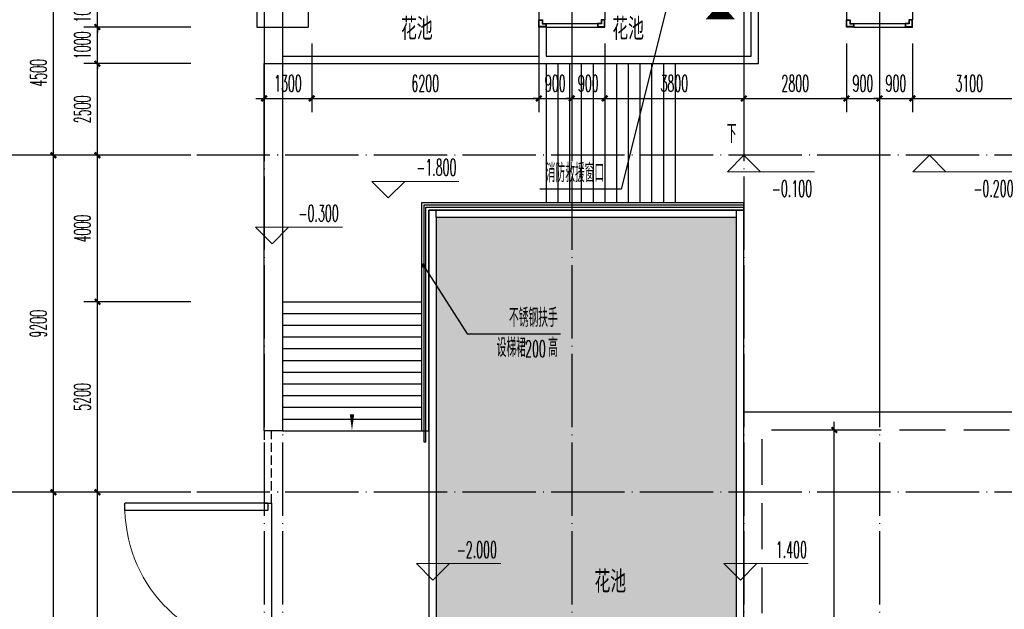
# Model space of a CAD drawing. Extents: x 1779708 to 7299578, y -1121471 to 88434.
# Tile 186 of 256: x 4316395 to 4343275, y -990738 to -974643. Entities that reach past the tile are written whole.
import ezdxf

# ---------------------------------------------------------------- set-up
doc = ezdxf.new("R2010")
doc.units = 0
doc.header["$LTSCALE"] = 1000
doc.header["$MEASUREMENT"] = 0
doc.linetypes.add('DASH', pattern=[0.35, 0.25, -0.1])
doc.linetypes.add('DOTE', pattern=[2.42, 2, -0.2, 0.02, -0.2])
doc.layers.get('0').update_dxf_attribs({"linetype": 'CONTINUOUS'})
doc.layers.get('Defpoints').update_dxf_attribs({"linetype": 'CONTINUOUS'})
for name, color, linetype in [('114', 114, 'CONTINUOUS'), ('AXIS', 3, 'CONTINUOUS'), ('DIM_LEAD', 3, 'CONTINUOUS'), ('DIM_SYMB', 3, 'CONTINUOUS'), ('DOTE', 1, 'DOTE'), ('GGSignatureLayer', 7, 'CONTINUOUS'), ('PUB_DIM', 3, 'CONTINUOUS'), ('PUB_TEXT', 7, 'CONTINUOUS'), ('SPACE', 7, 'CONTINUOUS'), ('STAIR', 2, 'CONTINUOUS'), ('WALL', 255, 'CONTINUOUS'), ('WINDOW', 2, 'CONTINUOUS'), ('可见线', 6, 'CONTINUOUS'), ('室外构件', 4, 'CONTINUOUS'), ('道路', 33, 'CONTINUOUS')]:
    doc.layers.add(name, color=color, linetype=linetype)
doc.layers.add('DIM_ELEV', color=3, linetype='CONTINUOUS', lineweight=13)
doc.styles.add('_TCH_DIM', font='SIMPLEX.shx', dxfattribs={"width": 0.7, "bigfont": 'GBCBIG.shx'})
doc.styles.add('_TCH_DIM_T3', font='SIMPLEX.shx', dxfattribs={"width": 0.494118, "bigfont": 'GBCBIG.shx'})
doc.styles.add('_TCH_SPACE', font='SIMPLEX', dxfattribs={"height": 5, "bigfont": 'GBCBIG'})
doc.dimstyles.new('_TCH_ARCH&&150', dxfattribs={"dimtxt": 446.25, "dimasz": 150, "dimexe": 375, "dimexo": 450, "dimgap": 189.375, "dimtad": 1, "dimdec": 0, "dimzin": 0, "dimdsep": 46, "dimtxsty": '_TCH_DIM_T3', "dimblk": 'ARCHTICK', "dimcen": 0.09, "dimdle": 225, "dimclrt": 7, "dimazin": 2, "dimtfac": 1, "dimtdec": 0, "dimtix": 1, "dimtmove": 2, "dimatfit": 3, "dimfxl": 250, "dimtolj": 1, "dimtzin": 0, "dimarcsym": 0})

# ---------------------------------------------------------------- blocks, each defined once
blk = doc.blocks.new('_ArchTick')
at = {"color": 0, "linetype": 'ByBlock', "const_width": 0.4}
blk.add_lwpolyline([(-0.5, -0.5), (0.5, 0.5)], dxfattribs=at)
blk = doc.blocks.new('*D6851')
at = {"layer": 'AXIS', "color": 0, "lineweight": -2, "transparency": 16777216}
for p, q in [((3450, 73675), (3450, 82725)), ((6750, 82500), (3075, 82500)), ((6750, 73900), (3075, 73900))]:
    blk.add_line(p, q, dxfattribs=at)
at = {"layer": 'Defpoints', "color": 0, "transparency": 16777216}
for p in [(3450, 82500), (7200, 82500), (7200, 73900)]:
    blk.add_point(p, dxfattribs=at)
at = {"layer": 'AXIS', "color": 0, "lineweight": -2, "transparency": 16777216, "xscale": 150, "yscale": 150, "zscale": 150}
for p, rotation in [((3450, 82500), 90), ((3450, 73900), 270)]:
    blk.add_blockref('_ArchTick', p, dxfattribs=dict(at, rotation=rotation))
at = {"layer": 'AXIS', "color": 7, "transparency": 16777216, "insert": (3038, 78200), "char_height": 446.2, "attachment_point": 5, "rotation": 90, "style": '_TCH_DIM_T3'}
blk.add_mtext('\\A1;8600', dxfattribs=at)
blk = doc.blocks.new('*D6852')
at = {"layer": 'AXIS', "color": 0, "lineweight": -2, "transparency": 16777216}
for p, q in [((6750, 91700), (3075, 91700)), ((3450, 82275), (3450, 91925)), ((6750, 82500), (3075, 82500))]:
    blk.add_line(p, q, dxfattribs=at)
at = {"layer": 'Defpoints', "color": 0, "transparency": 16777216}
for p in [(3450, 91700), (7200, 91700), (7200, 82500)]:
    blk.add_point(p, dxfattribs=at)
at = {"layer": 'AXIS', "color": 0, "lineweight": -2, "transparency": 16777216, "xscale": 150, "yscale": 150, "zscale": 150}
for p, rotation in [((3450, 91700), 90), ((3450, 82500), 270)]:
    blk.add_blockref('_ArchTick', p, dxfattribs=dict(at, rotation=rotation))
at = {"layer": 'AXIS', "color": 7, "transparency": 16777216, "insert": (3038, 87100), "char_height": 446.2, "attachment_point": 5, "rotation": 90, "style": '_TCH_DIM_T3'}
blk.add_mtext('\\A1;9200', dxfattribs=at)
blk = doc.blocks.new('*D6853')
at = {"layer": 'AXIS', "color": 0, "lineweight": -2, "transparency": 16777216}
for p, q in [((3450, 91475), (3450, 96425)), ((6750, 96200), (3075, 96200)), ((6750, 91700), (3075, 91700))]:
    blk.add_line(p, q, dxfattribs=at)
at = {"layer": 'Defpoints', "color": 0, "transparency": 16777216}
for p in [(3450, 96200), (7200, 96200), (7200, 91700)]:
    blk.add_point(p, dxfattribs=at)
at = {"layer": 'AXIS', "color": 0, "lineweight": -2, "transparency": 16777216, "xscale": 150, "yscale": 150, "zscale": 150}
for p, rotation in [((3450, 96200), 90), ((3450, 91700), 270)]:
    blk.add_blockref('_ArchTick', p, dxfattribs=dict(at, rotation=rotation))
at = {"layer": 'AXIS', "color": 7, "transparency": 16777216, "insert": (3038, 93950), "char_height": 446.2, "attachment_point": 5, "rotation": 90, "style": '_TCH_DIM_T3'}
blk.add_mtext('\\A1;4500', dxfattribs=at)
blk = doc.blocks.new('$DorLib2D$00000002')
for p, q in [((-0.5, 0), (-0.5, 0.4875)), ((-0.475, 0.4875), (-0.5, 0.4875)), ((-0.475, 0), (-0.475, 0.4875)), ((0.475, 0), (0.475, 0.4875)), ((0.475, 0.4875), (0.5, 0.4875)), ((0.5, 0), (0.5, 0.4875)), ((-0.5, 0), (-0.475, 0)), ((0.5, 0), (0.475, 0))]:
    blk.add_line(p, q)
at = {"lineweight": 13}
for centre, start, end in [((-0.4875, 0), 0, 88.5307), ((0.4875, 0), 91.4693, 180)]:
    blk.add_arc(centre, 0.4875, start, end, dxfattribs=at)
blk = doc.blocks.new('A$C13BE7D8E')
at = {"layer": '114'}
h = blk.add_hatch(dxfattribs=at)
h.set_pattern_fill('GRASS', color=256, scale=150, style=0)
h.set_pattern_definition([(90, (0, 0), (-299.3386, 299.3386), [79.374, -519.303]), (45, (0, 0), (-299.339, 299.339), [79.374, -343.955]), (135, (0, 0), (-299.339, -299.339), [79.374, -343.955])])
h.paths.add_polyline_path([(8500, 6200), (16700, 6200), (16700, 29800), (8500, 29800)])
at = {"layer": 'STAIR'}
for p, q in [((11500, 34000), (11500, 30200)), ((11820, 34000), (11820, 30200)), ((12140, 34000), (12140, 30200)), ((12460, 34000), (12460, 30200)), ((12780, 34000), (12780, 30200)), ((13100, 34000), (13100, 30200)), ((13420, 34000), (13420, 30200)), ((13740, 34000), (13740, 30200)), ((14060, 34000), (14060, 30200)), ((14380, 34000), (14380, 30200)), ((14700, 34000), (14700, 30200)), ((15020, 34000), (15020, 30200)), ((4300, 27500), (8100, 27500)), ((4300, 27180), (8100, 27180)), ((4300, 26860), (8100, 26860)), ((4300, 26540), (8100, 26540)), ((4300, 26220), (8100, 26220)), ((4300, 25900), (8100, 25900)), ((4300, 25580), (8100, 25580)), ((4300, 25260), (8100, 25260)), ((4300, 24940), (8100, 24940)), ((4300, 24620), (8100, 24620)), ((4300, 24300), (8100, 24300)), ((4300, 23980), (8300, 23980))]:
    blk.add_line(p, q, dxfattribs=at)
for points in [[(16900, 30000), (16900, 30200), (8300, 30200), (8100, 30200), (8100, 23980), (8300, 23980), (8300, 30000), (16900, 30000)], [(16900, 30140), (8160, 30140), (8160, 23680), (8220, 23680), (8220, 30080), (16900, 30080)]]:
    blk.add_lwpolyline(points, dxfattribs=at)
at = {"layer": 'WALL', "linetype": 'DASH'}
for p, q in [((3800, 23980), (3800, 22000)), ((4000, 23980), (3800, 23980)), ((4000, 22000), (4000, 23980)), ((3800, 22000), (4000, 22000))]:
    blk.add_line(p, q, dxfattribs=at)
at = {"layer": 'WINDOW'}
blk.add_line((4000, 22000), (4000, 14000), dxfattribs=at)
at = {"layer": '可见线'}
for p, q in [((8500, 29800), (8500, 30000)), ((16700, 29800), (16700, 30000))]:
    blk.add_line(p, q, dxfattribs=at)
for points in [[(3800, 34000), (4300, 34000), (4300, 23980), (3800, 23980)], [(8300, 6000), (16900, 6000), (16900, 30000), (8300, 30000)], [(8500, 6200), (16700, 6200), (16700, 29800), (8500, 29800)]]:
    blk.add_lwpolyline(points, close=True, dxfattribs=at)
at = {"layer": '道路'}
blk.add_lwpolyline([(16900, 11500), (16900, 24500), (29900, 24500), (29900, 11500)], close=True, dxfattribs=at)
at = {"layer": '道路', "color": 3, "linetype": 'DASH', "ltscale": 5, "flags": 128}
blk.add_lwpolyline([(17400, 12000), (17400, 24000), (29400, 24000), (29400, 12000)], close=True, dxfattribs=at)
at = {"layer": 'WINDOW', "xscale": 8000, "yscale": -8000, "zscale": 8000, "rotation": 270}
blk.add_blockref('$DorLib2D$00000002', (3900, 18000), dxfattribs=at)
blk = doc.blocks.new('*D4744')
at = {"layer": 'Defpoints', "color": 0, "transparency": 16777216}
for p in [(4340767, -974843), (4343867, -974843), (4343867, -976793)]:
    blk.add_point(p, dxfattribs=at)
at = {"layer": 'PUB_DIM', "color": 0, "lineweight": -2, "transparency": 16777216}
for p, q in [((4340767, -975293), (4340767, -977168)), ((4343867, -975293), (4343867, -977168)), ((4340542, -976793), (4344092, -976793))]:
    blk.add_line(p, q, dxfattribs=at)
at = {"layer": 'PUB_DIM', "color": 0, "lineweight": -2, "transparency": 16777216, "xscale": 150, "yscale": 150, "zscale": 150, "rotation": 180}
blk.add_blockref('_ArchTick', (4340767, -976793), dxfattribs=at)
at = {"layer": 'PUB_DIM', "color": 0, "lineweight": -2, "transparency": 16777216, "xscale": 150, "yscale": 150, "zscale": 150}
blk.add_blockref('_ArchTick', (4343867, -976793), dxfattribs=at)
at = {"layer": 'PUB_DIM', "color": 7, "transparency": 16777216, "insert": (4342317, -976381), "char_height": 446.2, "attachment_point": 5, "style": '_TCH_DIM_T3'}
blk.add_mtext('\\A1;3100', dxfattribs=at)
blk = doc.blocks.new('*D4745')
at = {"layer": 'Defpoints', "color": 0, "transparency": 16777216}
for p in [(4339867, -974843), (4340767, -974843), (4340767, -976793)]:
    blk.add_point(p, dxfattribs=at)
at = {"layer": 'PUB_DIM', "color": 0, "lineweight": -2, "transparency": 16777216}
for p, q in [((4339867, -975293), (4339867, -977168)), ((4340767, -975293), (4340767, -977168)), ((4339867, -976793), (4339717, -976793)), ((4339867, -976793), (4340767, -976793)), ((4340767, -976793), (4340917, -976793))]:
    blk.add_line(p, q, dxfattribs=at)
at = {"layer": 'PUB_DIM', "color": 0, "lineweight": -2, "transparency": 16777216, "xscale": 150, "yscale": 150, "zscale": 150}
blk.add_blockref('_ArchTick', (4339867, -976793), dxfattribs=at)
at = {"layer": 'PUB_DIM', "color": 0, "lineweight": -2, "transparency": 16777216, "xscale": 150, "yscale": 150, "zscale": 150, "rotation": 180}
blk.add_blockref('_ArchTick', (4340767, -976793), dxfattribs=at)
at = {"layer": 'PUB_DIM', "color": 7, "transparency": 16777216, "insert": (4340317, -976381), "char_height": 446.2, "attachment_point": 5, "style": '_TCH_DIM_T3'}
blk.add_mtext('\\A1;900', dxfattribs=at)
blk = doc.blocks.new('*D4746')
at = {"layer": 'Defpoints', "color": 0, "transparency": 16777216}
for p in [(4338967, -974843), (4339867, -974843), (4339867, -976793)]:
    blk.add_point(p, dxfattribs=at)
at = {"layer": 'PUB_DIM', "color": 0, "lineweight": -2, "transparency": 16777216}
for p, q in [((4338967, -975293), (4338967, -977168)), ((4339867, -975293), (4339867, -977168)), ((4338967, -976793), (4338817, -976793)), ((4338967, -976793), (4339867, -976793)), ((4339867, -976793), (4340017, -976793))]:
    blk.add_line(p, q, dxfattribs=at)
at = {"layer": 'PUB_DIM', "color": 0, "lineweight": -2, "transparency": 16777216, "xscale": 150, "yscale": 150, "zscale": 150}
blk.add_blockref('_ArchTick', (4338967, -976793), dxfattribs=at)
at = {"layer": 'PUB_DIM', "color": 0, "lineweight": -2, "transparency": 16777216, "xscale": 150, "yscale": 150, "zscale": 150, "rotation": 180}
blk.add_blockref('_ArchTick', (4339867, -976793), dxfattribs=at)
at = {"layer": 'PUB_DIM', "color": 7, "transparency": 16777216, "insert": (4339417, -976381), "char_height": 446.2, "attachment_point": 5, "style": '_TCH_DIM_T3'}
blk.add_mtext('\\A1;900', dxfattribs=at)
blk = doc.blocks.new('*D4747')
at = {"layer": 'Defpoints', "color": 0, "transparency": 16777216}
for p in [(4336167, -974843), (4338967, -974843), (4338967, -976793)]:
    blk.add_point(p, dxfattribs=at)
at = {"layer": 'PUB_DIM', "color": 0, "lineweight": -2, "transparency": 16777216}
for p, q in [((4336167, -975293), (4336167, -977168)), ((4338967, -975293), (4338967, -977168)), ((4335942, -976793), (4339192, -976793))]:
    blk.add_line(p, q, dxfattribs=at)
at = {"layer": 'PUB_DIM', "color": 0, "lineweight": -2, "transparency": 16777216, "xscale": 150, "yscale": 150, "zscale": 150, "rotation": 180}
blk.add_blockref('_ArchTick', (4336167, -976793), dxfattribs=at)
at = {"layer": 'PUB_DIM', "color": 0, "lineweight": -2, "transparency": 16777216, "xscale": 150, "yscale": 150, "zscale": 150}
blk.add_blockref('_ArchTick', (4338967, -976793), dxfattribs=at)
at = {"layer": 'PUB_DIM', "color": 7, "transparency": 16777216, "insert": (4337567, -976381), "char_height": 446.2, "attachment_point": 5, "style": '_TCH_DIM_T3'}
blk.add_mtext('\\A1;2800', dxfattribs=at)
blk = doc.blocks.new('*D4748')
at = {"layer": 'Defpoints', "color": 0, "transparency": 16777216}
for p in [(4332367, -974843), (4336167, -974843), (4336167, -976793)]:
    blk.add_point(p, dxfattribs=at)
at = {"layer": 'PUB_DIM', "color": 0, "lineweight": -2, "transparency": 16777216}
for p, q in [((4332367, -975293), (4332367, -977168)), ((4336167, -975293), (4336167, -977168)), ((4332142, -976793), (4336392, -976793))]:
    blk.add_line(p, q, dxfattribs=at)
at = {"layer": 'PUB_DIM', "color": 0, "lineweight": -2, "transparency": 16777216, "xscale": 150, "yscale": 150, "zscale": 150, "rotation": 180}
blk.add_blockref('_ArchTick', (4332367, -976793), dxfattribs=at)
at = {"layer": 'PUB_DIM', "color": 0, "lineweight": -2, "transparency": 16777216, "xscale": 150, "yscale": 150, "zscale": 150}
blk.add_blockref('_ArchTick', (4336167, -976793), dxfattribs=at)
at = {"layer": 'PUB_DIM', "color": 7, "transparency": 16777216, "insert": (4334267, -976381), "char_height": 446.2, "attachment_point": 5, "style": '_TCH_DIM_T3'}
blk.add_mtext('\\A1;3800', dxfattribs=at)
blk = doc.blocks.new('*D4749')
at = {"layer": 'Defpoints', "color": 0, "transparency": 16777216}
for p in [(4331467, -974843), (4332367, -974843), (4332367, -976793)]:
    blk.add_point(p, dxfattribs=at)
at = {"layer": 'PUB_DIM', "color": 0, "lineweight": -2, "transparency": 16777216}
for p, q in [((4331467, -975293), (4331467, -977168)), ((4332367, -975293), (4332367, -977168)), ((4331467, -976793), (4331317, -976793)), ((4331467, -976793), (4332367, -976793)), ((4332367, -976793), (4332517, -976793))]:
    blk.add_line(p, q, dxfattribs=at)
at = {"layer": 'PUB_DIM', "color": 0, "lineweight": -2, "transparency": 16777216, "xscale": 150, "yscale": 150, "zscale": 150}
blk.add_blockref('_ArchTick', (4331467, -976793), dxfattribs=at)
at = {"layer": 'PUB_DIM', "color": 0, "lineweight": -2, "transparency": 16777216, "xscale": 150, "yscale": 150, "zscale": 150, "rotation": 180}
blk.add_blockref('_ArchTick', (4332367, -976793), dxfattribs=at)
at = {"layer": 'PUB_DIM', "color": 7, "transparency": 16777216, "insert": (4331917, -976381), "char_height": 446.2, "attachment_point": 5, "style": '_TCH_DIM_T3'}
blk.add_mtext('\\A1;900', dxfattribs=at)
blk = doc.blocks.new('*D4750')
at = {"layer": 'Defpoints', "color": 0, "transparency": 16777216}
for p in [(4330567, -974843), (4331467, -974843), (4331467, -976793)]:
    blk.add_point(p, dxfattribs=at)
at = {"layer": 'PUB_DIM', "color": 0, "lineweight": -2, "transparency": 16777216}
for p, q in [((4330567, -975293), (4330567, -977168)), ((4331467, -975293), (4331467, -977168)), ((4330567, -976793), (4330417, -976793)), ((4330567, -976793), (4331467, -976793)), ((4331467, -976793), (4331617, -976793))]:
    blk.add_line(p, q, dxfattribs=at)
at = {"layer": 'PUB_DIM', "color": 0, "lineweight": -2, "transparency": 16777216, "xscale": 150, "yscale": 150, "zscale": 150}
blk.add_blockref('_ArchTick', (4330567, -976793), dxfattribs=at)
at = {"layer": 'PUB_DIM', "color": 0, "lineweight": -2, "transparency": 16777216, "xscale": 150, "yscale": 150, "zscale": 150, "rotation": 180}
blk.add_blockref('_ArchTick', (4331467, -976793), dxfattribs=at)
at = {"layer": 'PUB_DIM', "color": 7, "transparency": 16777216, "insert": (4331017, -976381), "char_height": 446.2, "attachment_point": 5, "style": '_TCH_DIM_T3'}
blk.add_mtext('\\A1;900', dxfattribs=at)
blk = doc.blocks.new('*D4751')
at = {"layer": 'Defpoints', "color": 0, "transparency": 16777216}
for p in [(4324367, -974843), (4330567, -974843), (4330567, -976793)]:
    blk.add_point(p, dxfattribs=at)
at = {"layer": 'PUB_DIM', "color": 0, "lineweight": -2, "transparency": 16777216}
for p, q in [((4324367, -975293), (4324367, -977168)), ((4330567, -975293), (4330567, -977168)), ((4324142, -976793), (4330792, -976793))]:
    blk.add_line(p, q, dxfattribs=at)
at = {"layer": 'PUB_DIM', "color": 0, "lineweight": -2, "transparency": 16777216, "xscale": 150, "yscale": 150, "zscale": 150, "rotation": 180}
blk.add_blockref('_ArchTick', (4324367, -976793), dxfattribs=at)
at = {"layer": 'PUB_DIM', "color": 0, "lineweight": -2, "transparency": 16777216, "xscale": 150, "yscale": 150, "zscale": 150}
blk.add_blockref('_ArchTick', (4330567, -976793), dxfattribs=at)
at = {"layer": 'PUB_DIM', "color": 7, "transparency": 16777216, "insert": (4327467, -976381), "char_height": 446.2, "attachment_point": 5, "style": '_TCH_DIM_T3'}
blk.add_mtext('\\A1;6200', dxfattribs=at)
blk = doc.blocks.new('*D4752')
at = {"layer": 'Defpoints', "color": 0, "transparency": 16777216}
for p in [(4323067, -974843), (4324367, -974843), (4324367, -976793)]:
    blk.add_point(p, dxfattribs=at)
at = {"layer": 'PUB_DIM', "color": 0, "lineweight": -2, "transparency": 16777216}
for p, q in [((4323067, -975293), (4323067, -977168)), ((4324367, -975293), (4324367, -977168)), ((4322842, -976793), (4324592, -976793))]:
    blk.add_line(p, q, dxfattribs=at)
at = {"layer": 'PUB_DIM', "color": 0, "lineweight": -2, "transparency": 16777216, "xscale": 150, "yscale": 150, "zscale": 150, "rotation": 180}
blk.add_blockref('_ArchTick', (4323067, -976793), dxfattribs=at)
at = {"layer": 'PUB_DIM', "color": 0, "lineweight": -2, "transparency": 16777216, "xscale": 150, "yscale": 150, "zscale": 150}
blk.add_blockref('_ArchTick', (4324367, -976793), dxfattribs=at)
at = {"layer": 'PUB_DIM', "color": 7, "transparency": 16777216, "insert": (4323717, -976381), "char_height": 446.2, "attachment_point": 5, "style": '_TCH_DIM_T3'}
blk.add_mtext('\\A1;1300', dxfattribs=at)
blk = doc.blocks.new('*D4778')
at = {"layer": 'Defpoints', "color": 0, "transparency": 16777216}
for p in [(4318517, -973843), (4321517, -973843), (4321517, -974843)]:
    blk.add_point(p, dxfattribs=at)
at = {"layer": 'PUB_DIM', "color": 0, "lineweight": -2, "transparency": 16777216}
for p, q in [((4321067, -973843), (4318142, -973843)), ((4318517, -973843), (4318517, -973693)), ((4318517, -974843), (4318517, -973843)), ((4321067, -974843), (4318142, -974843)), ((4318517, -974843), (4318517, -974993))]:
    blk.add_line(p, q, dxfattribs=at)
at = {"layer": 'PUB_DIM', "color": 0, "lineweight": -2, "transparency": 16777216, "xscale": 150, "yscale": 150, "zscale": 150}
for p, rotation in [((4318517, -973843), 270), ((4318517, -974843), 90)]:
    blk.add_blockref('_ArchTick', p, dxfattribs=dict(at, rotation=rotation))
at = {"layer": 'PUB_DIM', "color": 7, "transparency": 16777216, "insert": (4318105, -974343), "char_height": 446.2, "attachment_point": 5, "rotation": 90, "style": '_TCH_DIM_T3'}
blk.add_mtext('\\A1;1000', dxfattribs=at)
blk = doc.blocks.new('*D4779')
at = {"layer": 'Defpoints', "color": 0, "transparency": 16777216}
for p in [(4318517, -974843), (4321517, -974843), (4321517, -975843)]:
    blk.add_point(p, dxfattribs=at)
at = {"layer": 'PUB_DIM', "color": 0, "lineweight": -2, "transparency": 16777216}
for p, q in [((4321067, -974843), (4318142, -974843)), ((4318517, -974843), (4318517, -974693)), ((4318517, -975843), (4318517, -974843)), ((4321067, -975843), (4318142, -975843)), ((4318517, -975843), (4318517, -975993))]:
    blk.add_line(p, q, dxfattribs=at)
at = {"layer": 'PUB_DIM', "color": 0, "lineweight": -2, "transparency": 16777216, "xscale": 150, "yscale": 150, "zscale": 150}
for p, rotation in [((4318517, -974843), 270), ((4318517, -975843), 90)]:
    blk.add_blockref('_ArchTick', p, dxfattribs=dict(at, rotation=rotation))
at = {"layer": 'PUB_DIM', "color": 7, "transparency": 16777216, "insert": (4318105, -975343), "char_height": 446.2, "attachment_point": 5, "rotation": 90, "style": '_TCH_DIM_T3'}
blk.add_mtext('\\A1;1000', dxfattribs=at)
blk = doc.blocks.new('*D4780')
at = {"layer": 'Defpoints', "color": 0, "transparency": 16777216}
for p in [(4318517, -975843), (4321517, -975843), (4321517, -978343)]:
    blk.add_point(p, dxfattribs=at)
at = {"layer": 'PUB_DIM', "color": 0, "lineweight": -2, "transparency": 16777216}
for p, q in [((4318517, -978568), (4318517, -975618)), ((4321067, -975843), (4318142, -975843)), ((4321067, -978343), (4318142, -978343))]:
    blk.add_line(p, q, dxfattribs=at)
at = {"layer": 'PUB_DIM', "color": 0, "lineweight": -2, "transparency": 16777216, "xscale": 150, "yscale": 150, "zscale": 150}
for p, rotation in [((4318517, -975843), 90), ((4318517, -978343), 270)]:
    blk.add_blockref('_ArchTick', p, dxfattribs=dict(at, rotation=rotation))
at = {"layer": 'PUB_DIM', "color": 7, "transparency": 16777216, "insert": (4318105, -977093), "char_height": 446.2, "attachment_point": 5, "rotation": 90, "style": '_TCH_DIM_T3'}
blk.add_mtext('\\A1;2500', dxfattribs=at)
blk = doc.blocks.new('*D4781')
at = {"layer": 'Defpoints', "color": 0, "transparency": 16777216}
for p in [(4318517, -978343), (4321517, -978343), (4321517, -982343)]:
    blk.add_point(p, dxfattribs=at)
at = {"layer": 'PUB_DIM', "color": 0, "lineweight": -2, "transparency": 16777216}
for p, q in [((4318517, -982568), (4318517, -978118)), ((4321067, -978343), (4318142, -978343)), ((4321067, -982343), (4318142, -982343))]:
    blk.add_line(p, q, dxfattribs=at)
at = {"layer": 'PUB_DIM', "color": 0, "lineweight": -2, "transparency": 16777216, "xscale": 150, "yscale": 150, "zscale": 150}
for p, rotation in [((4318517, -978343), 90), ((4318517, -982343), 270)]:
    blk.add_blockref('_ArchTick', p, dxfattribs=dict(at, rotation=rotation))
at = {"layer": 'PUB_DIM', "color": 7, "transparency": 16777216, "insert": (4318105, -980343), "char_height": 446.2, "attachment_point": 5, "rotation": 90, "style": '_TCH_DIM_T3'}
blk.add_mtext('\\A1;4000', dxfattribs=at)
blk = doc.blocks.new('*D4782')
at = {"layer": 'Defpoints', "color": 0, "transparency": 16777216}
for p in [(4318517, -982343), (4321517, -982343), (4321517, -987543)]:
    blk.add_point(p, dxfattribs=at)
at = {"layer": 'PUB_DIM', "color": 0, "lineweight": -2, "transparency": 16777216}
for p, q in [((4318517, -987768), (4318517, -982118)), ((4321067, -982343), (4318142, -982343)), ((4321067, -987543), (4318142, -987543))]:
    blk.add_line(p, q, dxfattribs=at)
at = {"layer": 'PUB_DIM', "color": 0, "lineweight": -2, "transparency": 16777216, "xscale": 150, "yscale": 150, "zscale": 150}
for p, rotation in [((4318517, -982343), 90), ((4318517, -987543), 270)]:
    blk.add_blockref('_ArchTick', p, dxfattribs=dict(at, rotation=rotation))
at = {"layer": 'PUB_DIM', "color": 7, "transparency": 16777216, "insert": (4318105, -984943), "char_height": 446.2, "attachment_point": 5, "rotation": 90, "style": '_TCH_DIM_T3'}
blk.add_mtext('\\A1;5200', dxfattribs=at)
blk = doc.blocks.new('*D4783')
at = {"layer": 'Defpoints', "color": 0, "transparency": 16777216}
for p in [(4318517, -987543), (4321517, -987543), (4321517, -996143)]:
    blk.add_point(p, dxfattribs=at)
at = {"layer": 'PUB_DIM', "color": 0, "lineweight": -2, "transparency": 16777216}
for p, q in [((4321067, -987543), (4318142, -987543)), ((4318517, -996368), (4318517, -987318)), ((4321067, -996143), (4318142, -996143))]:
    blk.add_line(p, q, dxfattribs=at)
at = {"layer": 'PUB_DIM', "color": 0, "lineweight": -2, "transparency": 16777216, "xscale": 150, "yscale": 150, "zscale": 150}
for p, rotation in [((4318517, -987543), 90), ((4318517, -996143), 270)]:
    blk.add_blockref('_ArchTick', p, dxfattribs=dict(at, rotation=rotation))
at = {"layer": 'PUB_DIM', "color": 7, "transparency": 16777216, "insert": (4318105, -991843), "char_height": 446.2, "attachment_point": 5, "rotation": 90, "style": '_TCH_DIM_T3'}
blk.add_mtext('\\A1;8600', dxfattribs=at)
blk = doc.blocks.new('*D6670')
at = {"layer": 'Defpoints', "color": 0, "transparency": 16777216}
for p in [(4336667, -985843), (4338633, -985843), (4336667, -997843)]:
    blk.add_point(p, dxfattribs=at)
at = {"layer": 'PUB_DIM', "color": 0, "lineweight": -2, "transparency": 16777216}
for p, q in [((4338633, -998068), (4338633, -985618)), ((4337117, -985843), (4339008, -985843)), ((4337117, -997843), (4339008, -997843))]:
    blk.add_line(p, q, dxfattribs=at)
at = {"layer": 'PUB_DIM', "color": 0, "lineweight": -2, "transparency": 16777216, "xscale": 150, "yscale": 150, "zscale": 150}
for p, rotation in [((4338633, -985843), 90), ((4338633, -997843), 270)]:
    blk.add_blockref('_ArchTick', p, dxfattribs=dict(at, rotation=rotation))
at = {"layer": 'PUB_DIM', "color": 7, "transparency": 16777216, "insert": (4338221, -991843), "char_height": 446.2, "attachment_point": 5, "rotation": 90, "style": '_TCH_DIM_T3'}
blk.add_mtext('\\A1;12000', dxfattribs=at)
blk = doc.blocks.new('A$C159220C3')
at = {"layer": 'AXIS'}
for p, q in [((7200, 91700), (1200, 91700)), ((7200, 82500), (1200, 82500))]:
    blk.add_line(p, q, dxfattribs=at)
at = {"layer": 'DOTE'}
for p, q in [((9200, 149200), (9200, 7200)), ((9700, 149200), (9700, 7200)), ((17600, 149200), (17600, 7200)), ((22300, 149200), (22300, 7200)), ((26000, 149200), (26000, 7200)), ((86800, 91700), (7200, 91700)), ((86800, 82500), (7200, 82500))]:
    blk.add_line(p, q, dxfattribs=at)
at = {"layer": 'AXIS'}
for p1, p2, picture, middle in [((7200, 91700), (7200, 96200), '*D6853', (3037.5, 93950)), ((7200, 82500), (7200, 91700), '*D6852', (3037.5, 87100)), ((7200, 73900), (7200, 82500), '*D6851', (3037.5, 78200))]:
    dim = blk.add_aligned_dim(p1=p1, p2=p2, distance=3750, dimstyle='_TCH_ARCH&&150', dxfattribs=at)
    dim.commit()
    dim.dimension.update_dxf_attribs({"geometry": picture, "text_midpoint": middle})

msp = doc.modelspace()

# ---------------------------------------------------------------- linework, layer by layer
at = {"layer": 'DIM_ELEV'}
for p, q in [((4336167.1, -978343.3), (4335717.1, -978793.3)), ((4336167.1, -978343.3), (4336617.1, -978793.3)), ((4341231.1, -978343.3), (4340781.1, -978793.3)), ((4341231.1, -978343.3), (4341681.1, -978793.3)), ((4335717.1, -978793.3), (4338089.5, -978793.3)), ((4340781.1, -978793.3), (4343631.1, -978793.3)), ((4326458.3, -979505.7), (4326008.3, -979055.7)), ((4326008.3, -979055.7), (4328380.8, -979055.7)), ((4326458.3, -979505.7), (4326908.3, -979055.7)), ((4323286.6, -980757.8), (4322836.6, -980307.8)), ((4322836.6, -980307.8), (4325209, -980307.8)), ((4323286.6, -980757.8), (4323736.6, -980307.8)), ((4327678.5, -989940.7), (4327228.5, -989490.7)), ((4327228.5, -989490.7), (4329526.9, -989490.7)), ((4327678.5, -989940.7), (4328128.5, -989490.7)), ((4336072.1, -989940.7), (4335622.1, -989490.7)), ((4335622.1, -989490.7), (4337920.4, -989490.7)), ((4336072.1, -989940.7), (4336522.1, -989490.7))]:
    msp.add_line(p, q, dxfattribs=at)
at = {"layer": 'DIM_LEAD'}
for p, q in [((4334183.8, -973813.3), (4332816.8, -979269.6)), ((4332816.8, -979269.6), (4330599, -979269.6)), ((4327418, -981353.1), (4328613.3, -983217)), ((4328613.3, -983217), (4331159, -983217))]:
    msp.add_line(p, q, dxfattribs=at)
at = {"layer": 'DIM_LEAD', "const_width": 60}
msp.add_lwpolyline([(4327401.8, -981327.9, 1), (4327434.2, -981378.4, 1)], format="xyb", close=True, dxfattribs=at)
at = {"layer": 'DIM_SYMB'}
msp.add_lwpolyline([(4335549.2, -977743.3, 0, 0, 0), (4325467.1, -977743.3, 0, 0, 0), (4325467.1, -985863.3, 0, 120, 0), (4325467.1, -985413.3, 0, 0, 0)], format="xyseb", dxfattribs=at)
at = {"layer": 'GGSignatureLayer'}
msp.add_lwpolyline([(4335521.4, -974182.8, 0, 800, 0), (4335521.4, -974632.6, 800, 800, 0)], format="xyseb", dxfattribs=at)
at = {"layer": 'WALL'}
for p, q in [((4322867.1, -969693.3), (4322867.1, -974843.3)), ((4324267.1, -973843.3), (4324267.1, -974843.3)), ((4322867.1, -974843.3), (4324267.1, -974843.3))]:
    msp.add_line(p, q, dxfattribs=at)
at = {"layer": '可见线'}
for p, q in [((4330567.1, -974843.3), (4330567.1, -975843.3)), ((4339867.1, -974843.3), (4339867.1, -985343.3))]:
    msp.add_line(p, q, dxfattribs=at)
for points in [[(4323067.1, -974843.3), (4323067.1, -975843.3), (4336567.1, -975843.3), (4336567.1, -973893.3)], [(4330767.1, -974843.3), (4330767.1, -975643.3), (4336367.1, -975643.3), (4336367.1, -973893.3)], [(4323567.1, -974843.3), (4323567.1, -975643.3), (4330567.1, -975643.3)]]:
    msp.add_lwpolyline(points, dxfattribs=at)
at = {"layer": '室外构件'}
for points in [[(4330567.1, -974143.3), (4330567.1, -974643.3)], [(4332367.1, -974143.3), (4332367.1, -974643.3)], [(4338967.1, -974143.3), (4338967.1, -974643.3)], [(4340767.1, -974143.3), (4340767.1, -974643.3)], [(4330567.1, -974643.3), (4330667.1, -974643.3), (4330667.1, -974743.3), (4330767.1, -974743.3), (4330767.1, -974843.3), (4330567.1, -974843.3), (4330567.1, -974643.3)], [(4332367.1, -974643.3), (4332267.1, -974643.3), (4332267.1, -974743.3), (4332167.1, -974743.3), (4332167.1, -974843.3), (4332367.1, -974843.3), (4332367.1, -974643.3)], [(4338967.1, -974643.3), (4339067.1, -974643.3), (4339067.1, -974743.3), (4339167.1, -974743.3), (4339167.1, -974843.3), (4338967.1, -974843.3), (4338967.1, -974643.3)], [(4340767.1, -974643.3), (4340667.1, -974643.3), (4340667.1, -974743.3), (4340567.1, -974743.3), (4340567.1, -974843.3), (4340767.1, -974843.3), (4340767.1, -974643.3)], [(4330767.1, -974743.3), (4332167.1, -974743.3)], [(4330767.1, -974843.3), (4332167.1, -974843.3)], [(4339167.1, -974743.3), (4340567.1, -974743.3)], [(4339167.1, -974843.3), (4340567.1, -974843.3)]]:
    msp.add_lwpolyline(points, dxfattribs=at)
for points in [[(4330577.1, -974653.3), (4330657.1, -974653.3), (4330657.1, -974753.3), (4330757.1, -974753.3), (4330757.1, -974833.3), (4330577.1, -974833.3)], [(4332357.1, -974653.3), (4332277.1, -974653.3), (4332277.1, -974753.3), (4332177.1, -974753.3), (4332177.1, -974833.3), (4332357.1, -974833.3)], [(4338977.1, -974653.3), (4339057.1, -974653.3), (4339057.1, -974753.3), (4339157.1, -974753.3), (4339157.1, -974833.3), (4338977.1, -974833.3)], [(4340757.1, -974653.3), (4340677.1, -974653.3), (4340677.1, -974753.3), (4340577.1, -974753.3), (4340577.1, -974833.3), (4340757.1, -974833.3)]]:
    msp.add_lwpolyline(points, close=True, dxfattribs=at)

# ---------------------------------------------------------------- block references
msp.add_blockref('A$C13BE7D8E', (4319267.1, -1009843.3))
msp.add_blockref('A$C159220C3', (4313867.1, -1070043.3), dxfattribs=at)

# ---------------------------------------------------------------- texts
at = {"layer": 'PUB_TEXT', "color": 7, "style": '_TCH_DIM'}
for s, height, width, p in [('下', 506.4, 0.7, (4335699.2, -978005.8)), ('-1.800', 446.25, 0.494118, (4327222.8, -978898.2)), ('消防救援窗口', 506.38, 0.7, (4330756.5, -979078.6)), ('-0.100', 446.25, 0.494118, (4336931.5, -979475.8)), ('-0.200', 446.25, 0.494118, (4342431.1, -979475.8)), ('-0.300', 446.25, 0.494118, (4324009, -980150.3)), ('不锈钢扶手', 506.38, 0.7, (4329754.4, -983031.5)), ('设梯裙', 506.38, 0.7, (4329417.6, -983849.2)), ('200', 446.25, 0.494118, (4330191.7, -983849.2)), ('高', 506.4, 0.7, (4330821.7, -983849.2)), ('-2.000', 446.25, 0.494118, (4328326.9, -989333.2)), ('1.400', 446.25, 0.494118, (4337035.4, -989333.2))]:
    msp.add_text(s, height=height, dxfattribs=dict(at, width=width)).set_placement(p)
at = {"layer": 'SPACE', "style": '_TCH_SPACE'}
for p in [(4326804.7, -975194.4), (4332573.5, -975194.4), (4332086.7, -990284.6)]:
    msp.add_text('花池', height=600, dxfattribs=at).set_placement(p)

# ---------------------------------------------------------------- dimensions: what is measured, and where the dimension line sits
at = {"layer": 'PUB_DIM'}
for p1, p2, distance, picture, middle in [((4321517.1, -974843.3), (4321517.1, -973843.3), 3000, '*D4778', (4318104.6, -974343.3)), ((4321517.1, -975843.3), (4321517.1, -974843.3), 3000, '*D4779', (4318104.6, -975343.3)), ((4323067.1, -974843.3), (4324367.1, -974843.3), -1950, '*D4752', (4323717.1, -976380.8)), ((4324367.1, -974843.3), (4330567.1, -974843.3), -1950, '*D4751', (4327467.1, -976380.8)), ((4330567.1, -974843.3), (4331467.1, -974843.3), -1950, '*D4750', (4331017.1, -976380.8)), ((4331467.1, -974843.3), (4332367.1, -974843.3), -1950, '*D4749', (4331917.1, -976380.8)), ((4332367.1, -974843.3), (4336167.1, -974843.3), -1950, '*D4748', (4334267.1, -976380.8)), ((4336167.1, -974843.3), (4338967.1, -974843.3), -1950, '*D4747', (4337567.1, -976380.8)), ((4338967.1, -974843.3), (4339867.1, -974843.3), -1950, '*D4746', (4339417.1, -976380.8)), ((4339867.1, -974843.3), (4340767.1, -974843.3), -1950, '*D4745', (4340317.1, -976380.8)), ((4340767.1, -974843.3), (4343867.1, -974843.3), -1950, '*D4744', (4342317.1, -976380.8)), ((4321517.1, -978343.3), (4321517.1, -975843.3), 3000, '*D4780', (4318104.6, -977093.3)), ((4321517.1, -982343.3), (4321517.1, -978343.3), 3000, '*D4781', (4318104.6, -980343.3)), ((4321517.1, -987543.3), (4321517.1, -982343.3), 3000, '*D4782', (4318104.6, -984943.3)), ((4336667.1, -997843.3), (4336667.1, -985843.3), -1966, '*D6670', (4338220.6, -991843.3)), ((4321517.1, -996143.3), (4321517.1, -987543.3), 3000, '*D4783', (4318104.6, -991843.3))]:
    dim = msp.add_aligned_dim(p1=p1, p2=p2, distance=distance, dimstyle='_TCH_ARCH&&150', dxfattribs=at)
    dim.commit()
    dim.dimension.update_dxf_attribs({"geometry": picture, "text_midpoint": middle})

doc.saveas('drawing.dxf')
